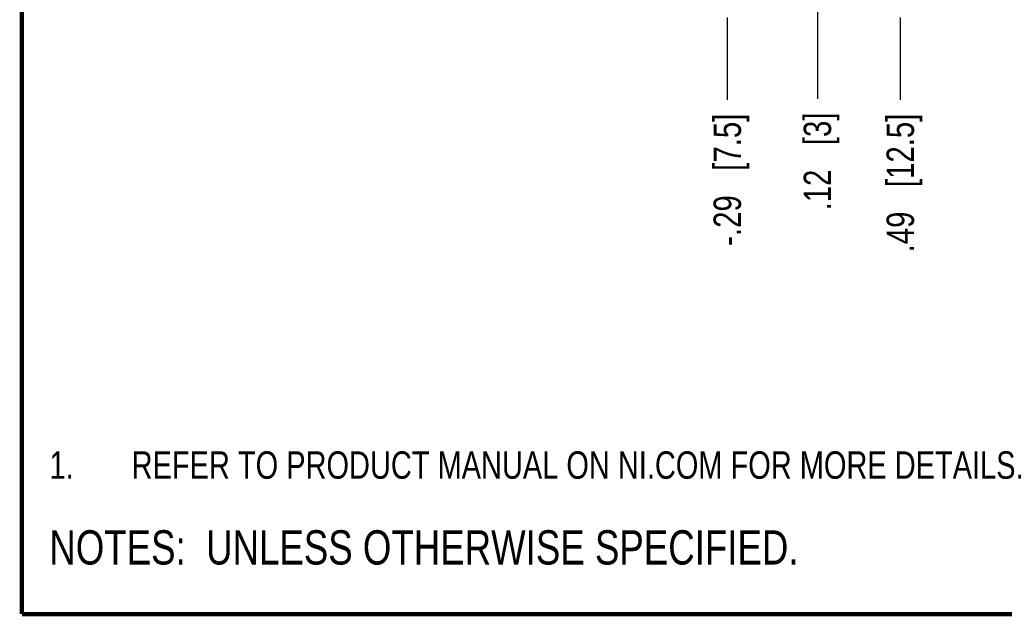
# Model space of a CAD drawing. Header units: inches. Extents: x 0.2 to 16.8, y 0.2 to 10.8.
# Tile 1 of 77: x 0.2 to 4.7, y 0.2 to 3. Entities that reach past the tile are written whole.
import ezdxf

# ---------------------------------------------------------------- set-up
doc = ezdxf.new("R2010")
doc.units = ezdxf.units.IN
doc.header["$LTSCALE"] = 0.935
doc.header["$MEASUREMENT"] = 0
doc.layers.get('0').update_dxf_attribs({"linetype": 'CONTINUOUS'})
doc.layers.add('DETAIL', color=7, linetype='CONTINUOUS')
doc.layers.add('DIMENSIONS', color=7, linetype='CONTINUOUS')
doc.styles.get("Standard").update_dxf_attribs({"font": 'txt', "width": 0.8})
doc.dimstyles.new('DIMSTYLE_1', dxfattribs={"dimtxt": 0.125, "dimasz": 0.18, "dimexe": 0.18, "dimexo": 0.0625, "dimgap": 0.09, "dimtad": 0, "dimtih": 1, "dimtoh": 1, "dimzin": 4, "dimdsep": 46, "dimtxsty": 'STANDARD', "dimblk": '_FILLED', "dimblk1": '_FILLED', "dimblk2": '_FILLED', "dimcen": 0.09, "dimadec": 0, "dimazin": 0, "dimtp": 0.01, "dimtm": 0.01, "dimtfac": 1, "dimtofl": 0, "dimtmove": 0, "dimatfit": 3, "dimldrblk": '_FILLED', "dimfxl": 1, "dimtolj": 1, "dimtzin": 4, "dimarcsym": 0})

# ---------------------------------------------------------------- blocks, each defined once
blk = doc.blocks.new('*D3')
at = {"layer": 'DIMENSIONS', "color": 2, "linetype": 'CONTINUOUS'}
blk.add_line((4.2509, 2.9757), (4.2509, 2.6007), dxfattribs=at)
at = {"layer": 'DIMENSIONS', "color": 2, "linetype": 'CONTINUOUS', "insert": (4.1884, 2.5382), "char_height": 0.125, "width": 1.025, "attachment_point": 3, "rotation": 90, "line_spacing_factor": 0.9}
blk.add_mtext('.49{\\Ftxt.shx;\\W1.000000;\\H0.125000; }[12.5]', dxfattribs=at)
blk = doc.blocks.new('_FILLED')
at = {"color": 0, "linetype": 'BYBLOCK'}
blk.add_solid([(0, 0), (-1, 0.174), (-1, -0.174)], dxfattribs=at)
blk = doc.blocks.new('*D4')
at = {"layer": 'DIMENSIONS', "color": 2, "linetype": 'CONTINUOUS'}
blk.add_line((3.4629, 2.9757), (3.4629, 2.6007), dxfattribs=at)
at = {"layer": 'DIMENSIONS', "color": 2, "linetype": 'CONTINUOUS', "insert": (3.4004, 2.5382), "char_height": 0.125, "width": 1.025, "attachment_point": 3, "rotation": 90, "line_spacing_factor": 0.9}
blk.add_mtext('-.29{\\Ftxt.shx;\\W1.000000;\\H0.125000; }[7.5]', dxfattribs=at)
blk = doc.blocks.new('*D17')
at = {"layer": 'DIMENSIONS', "color": 2, "linetype": 'CONTINUOUS'}
blk.add_line((3.8734, 5.2781), (3.8734, 2.6057), dxfattribs=at)
at = {"layer": 'DIMENSIONS', "color": 2, "linetype": 'CONTINUOUS', "insert": (3.8109, 2.5432), "char_height": 0.125, "width": 0.725, "attachment_point": 3, "rotation": 90, "line_spacing_factor": 0.9}
blk.add_mtext('.12{\\Ftxt.shx;\\W1.000000;\\H0.125000; }[3]', dxfattribs=at)
blk = doc.blocks.new('NOTES_HEADER_BL0', base_point=(2.559, 0.5625))
at = {"layer": 'DETAIL', "color": 2, "linetype": 'CONTINUOUS', "width": 0.8}
blk.add_text('NOTES:  UNLESS OTHERWISE SPECIFIED.', height=0.156, dxfattribs=at).set_placement((0.375, 0.4845))
blk = doc.blocks.new('CUSTOM_NOTE_BL1', base_point=(3.1126, 0.9374))
at = {"layer": 'DETAIL', "color": 2, "linetype": 'CONTINUOUS', "width": 0.8}
for s, p in [('1.', (0.3751, 0.8748)), ('REFER TO PRODUCT MANUAL ON NI.COM FOR MORE DETAILS.', (0.75, 0.875))]:
    blk.add_text(s, height=0.125, dxfattribs=at).set_placement(p)

msp = doc.modelspace()

# ---------------------------------------------------------------- linework, layer by layer
at = {"color": 7, "linetype": 'CONTINUOUS', "const_width": 0.02}
for points in [[(0.25, 10.7586), (0.25, 0.2586)], [(0.25, 0.2586), (16.75, 0.2586)]]:
    msp.add_lwpolyline(points, dxfattribs=at)

# ---------------------------------------------------------------- block references
at = {"layer": 'DETAIL', "color": 2, "linetype": 'CONTINUOUS'}
for name, p in [('CUSTOM_NOTE_BL1', (3.1126, 0.9374)), ('NOTES_HEADER_BL0', (2.559, 0.5625))]:
    msp.add_blockref(name, p, dxfattribs=at)

# ---------------------------------------------------------------- dimensions: what is measured, and where the dimension line sits
at = {"layer": 'DIMENSIONS', "color": 2, "linetype": 'CONTINUOUS'}
for feature_location, offset, origin, picture, middle in [((3.8734, 5.2781), (0, -2.6724), (3.7569, 5.3406), '*D17', (3.9631, 2.0019)), ((4.2509, 2.9757), (0, -0.375), (3.7569, 3.0382), '*D3', (4.3629, 1.8469))]:
    dim = msp.add_ordinate_dim(feature_location=feature_location, offset=offset, dtype=1, origin=origin, dimstyle='DIMSTYLE_1', dxfattribs=at)
    dim.commit()
    dim.dimension.update_dxf_attribs({"geometry": picture, "text_midpoint": middle})
dim = msp.add_ordinate_dim(feature_location=(3.4629, 2.9757), offset=(0, -0.375), dtype=1, origin=(3.7569, 3.0382), text='-<>', dimstyle='DIMSTYLE_1', dxfattribs=at)
dim.commit()
dim.dimension.update_dxf_attribs({"geometry": '*D4', "text_midpoint": (3.5525, 1.8969)})

doc.saveas('drawing.dxf')
